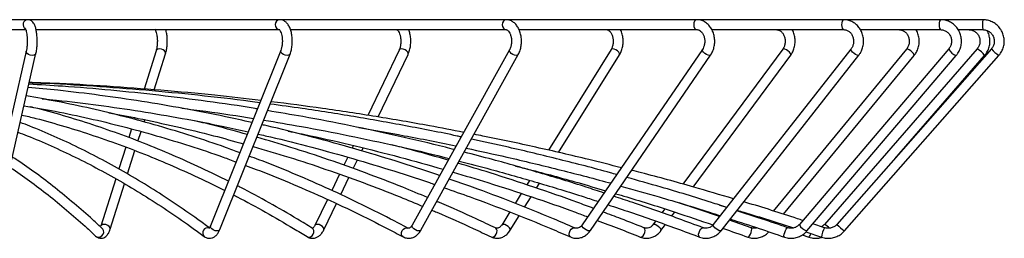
# Model space of a CAD drawing. Header units: millimetres. Extents: x -395 to 401, y -653 to 1239.
# Tile 4 of 6: x 104 to 401, y 320 to 386. Entities that reach past the tile are written whole.
import ezdxf

# ---------------------------------------------------------------- set-up
doc = ezdxf.new("R2010")
doc.units = ezdxf.units.MM

msp = doc.modelspace()

# ---------------------------------------------------------------- linework, layer by layer
at = {"color": 7, "linetype": 'Continuous', "lineweight": 25}
for p, q in [((394.15, 386.16), (8.45, 386.16)), ((27.8, 383.16), (105.78, 383.16)), ((108.88, 383.16), (182.33, 383.16)), ((185.56, 383.16), (250.52, 383.16)), ((254.46, 383.16), (308.01, 383.16)), ((307.99, 383.17), (308.01, 383.16)), ((312.55, 383.16), (352.3, 383.16)), ((357.29, 383.16), (381.44, 383.16)), ((386.74, 383.16), (394.15, 383.16)), ((182.64, 376.92), (161.48, 324.03)), ((218.28, 377.01), (208.83, 357.33)), ((251.57, 377.09), (222.24, 324.2)), ((282.15, 377.15), (263.26, 346.84)), ((309.69, 377.21), (273.47, 324.32)), ((333.88, 377.25), (303.82, 336.58)), ((354.46, 377.29), (312.93, 324.4)), ((371.2, 377.31), (331.02, 328.47)), ((383.92, 377.33), (338.9, 324.44)), ((392.47, 377.34), (346.44, 324.46)), ((396.77, 377.35), (350.23, 324.46)), ((105.93, 376.69), (93.87, 323.81)), ((96.79, 323.14), (108.85, 376.03)), ((145.05, 376.81), (141.41, 365.26)), ((144.48, 365.04), (147.91, 375.91)), ((164.26, 322.91), (185.42, 375.8)), ((211.93, 356.85), (220.98, 375.71)), ((224.86, 322.74), (254.19, 375.63)), ((266.35, 346.12), (284.7, 375.57)), ((275.94, 322.62), (312.17, 375.51)), ((306.93, 335.73), (336.29, 375.47)), ((315.29, 322.55), (356.82, 375.43)), ((334.1, 327.5), (373.52, 375.41)), ((341.18, 322.5), (386.2, 375.39)), ((352.48, 322.48), (399.03, 375.37)), ((367.65, 344.26), (394.74, 375.37)), ((138.67, 356.59), (138.51, 356.11)), ((137.61, 353.25), (136.79, 350.65)), ((141.41, 355.32), (141.62, 355.98)), ((139.59, 349.56), (140.51, 352.46)), ((135.89, 347.78), (133.79, 341.16)), ((204.47, 348.25), (204.1, 347.48)), ((207.01, 346.61), (207.45, 347.51)), ((136.47, 339.66), (138.69, 346.69)), ((202.79, 344.74), (201.62, 342.31)), ((204.46, 341.29), (205.7, 343.87)), ((200.31, 339.59), (197.97, 334.7)), ((200.69, 333.43), (203.16, 338.57)), ((259.33, 340.52), (259.24, 340.38)), ((262.22, 339.5), (262.35, 339.7)), ((132.87, 338.24), (128.35, 323.92)), ((131.21, 323.02), (135.54, 336.73)), ((257.59, 337.73), (256.75, 336.39)), ((259.68, 335.42), (260.58, 336.87)), ((255.11, 333.76), (253.26, 330.8)), ((256.09, 329.65), (258.05, 332.81)), ((196.67, 332), (192.89, 324.12)), ((195.6, 322.82), (199.39, 330.73)), ((314.82, 326.8), (302.64, 330.91)), ((314.82, 330.29), (317.04, 329.63)), ((251.65, 328.21), (249.2, 324.27)), ((251.74, 322.68), (254.48, 327.07)), ((298.32, 329.13), (297.45, 327.97)), ((300.41, 326.92), (301.34, 328.18)), ((271.13, 323.42), (271.15, 323.42)), ((295.59, 325.44), (294.79, 324.36)), ((297.2, 322.58), (298.55, 324.4)), ((324.36, 323.45), (317.82, 325.77)), ((346.5, 323.46), (342.99, 324.62)), ((339.76, 321.31), (341.8, 320.62)), ((340.85, 322.17), (345.54, 320.62))]:
    msp.add_line(p, q, dxfattribs=at)
at = {"color": 8, "linetype": 'Continuous', "lineweight": 25, "flags": 128}
for points in [[(250.52, 386.16), (250.07, 386.05), (249.7, 385.73), (249.44, 385.24), (249.35, 384.66), (249.44, 384.09), (249.7, 383.6), (250.07, 383.28), (250.52, 383.16), (250.54, 383.16)], [(308.01, 386.16), (307.65, 386.05), (307.35, 385.73), (307.14, 385.24), (307.07, 384.66), (307.14, 384.09), (307.35, 383.6), (307.65, 383.28), (307.99, 383.17)], [(352.3, 386.16), (352.04, 386.05), (351.82, 385.73), (351.67, 385.24), (351.62, 384.66), (351.67, 384.09), (351.82, 383.6), (352.04, 383.28), (352.3, 383.16)], [(381.44, 386.16), (381.29, 386.05), (381.16, 385.73), (381.08, 385.24), (381.05, 384.66), (381.08, 384.09), (381.16, 383.6), (381.29, 383.28), (381.44, 383.16), (381.44, 383.16)], [(147.91, 375.91), (147.93, 375.98), (147.88, 376.36), (147.62, 376.74), (147.19, 377.06), (146.65, 377.28), (146.08, 377.35), (145.57, 377.28), (145.21, 377.06), (145.05, 376.81)], [(185.42, 375.8), (185.34, 375.66), (185.02, 375.44), (184.54, 375.37), (183.99, 375.44), (183.45, 375.66), (182.99, 375.98), (182.7, 376.36), (182.6, 376.74), (182.64, 376.92)], [(220.98, 375.71), (221.02, 375.98), (220.89, 376.36), (220.56, 376.74), (220.08, 377.06), (219.54, 377.28), (219.01, 377.35), (218.58, 377.28), (218.3, 377.06), (218.28, 377.01)], [(254.19, 375.63), (253.98, 375.44), (253.59, 375.37), (253.09, 375.44), (252.56, 375.66), (252.07, 375.98), (251.71, 376.36), (251.53, 376.74), (251.56, 377.06), (251.57, 377.08)], [(284.7, 375.57), (284.74, 375.66), (284.71, 375.98), (284.49, 376.36), (284.1, 376.74), (283.61, 377.06), (283.1, 377.28), (282.63, 377.35), (282.28, 377.28), (282.15, 377.15)], [(312.17, 375.51), (312.1, 375.44), (311.8, 375.37), (311.38, 375.44), (310.88, 375.66), (310.39, 375.98), (309.98, 376.36), (309.72, 376.74), (309.64, 377.06), (309.69, 377.21)], [(336.29, 375.47), (336.33, 375.66), (336.2, 375.98), (335.91, 376.36), (335.48, 376.74), (335, 377.06), (334.53, 377.28), (334.14, 377.35), (333.9, 377.28), (333.88, 377.25)], [(356.82, 375.43), (356.64, 375.37), (356.31, 375.44), (355.87, 375.66), (355.39, 375.98), (354.96, 376.36), (354.63, 376.74), (354.45, 377.06), (354.45, 377.28), (354.46, 377.29)], [(373.52, 375.41), (373.53, 375.44), (373.48, 375.66), (373.26, 375.98), (372.89, 376.36), (372.45, 376.74), (371.99, 377.06), (371.59, 377.28), (371.31, 377.35), (371.2, 377.31)], [(108.85, 376.02), (108.84, 375.98), (108.62, 375.66), (108.22, 375.44), (107.68, 375.37), (107.11, 375.44), (106.57, 375.66), (106.16, 375.98), (105.94, 376.36), (105.93, 376.69)], [(131.21, 323.02), (131.23, 323.09), (131.18, 323.47), (130.92, 323.85), (130.48, 324.17), (129.94, 324.39), (129.38, 324.46), (128.87, 324.39), (128.5, 324.17), (128.35, 323.94)], [(164.26, 322.91), (164.18, 322.77), (163.86, 322.56), (163.38, 322.48), (162.83, 322.56), (162.29, 322.77), (161.83, 323.09), (161.54, 323.47), (161.44, 323.85), (161.48, 324.03)], [(195.59, 322.82), (195.64, 323.09), (195.5, 323.47), (195.17, 323.85), (194.7, 324.17), (194.16, 324.39), (193.63, 324.46), (193.2, 324.39), (192.92, 324.17), (192.89, 324.12)], [(219.48, 320.72), (219.46, 320.73), (219.15, 321.03), (218.99, 321.5), (219.02, 322.04), (219.22, 322.58), (219.57, 323.04), (220.02, 323.35), (220.48, 323.46), (220.89, 323.36)], [(224.86, 322.74), (224.65, 322.56), (224.26, 322.48), (223.76, 322.56), (223.23, 322.77), (222.74, 323.09), (222.38, 323.47), (222.2, 323.85), (222.22, 324.17), (222.24, 324.2)], [(251.74, 322.68), (251.78, 322.77), (251.75, 323.09), (251.53, 323.47), (251.14, 323.85), (250.66, 324.17), (250.14, 324.39), (249.67, 324.46), (249.33, 324.39), (249.2, 324.27)], [(269.95, 320.66), (269.85, 320.73), (269.62, 321.03), (269.54, 321.5), (269.61, 322.04), (269.82, 322.58), (270.15, 323.04), (270.53, 323.35), (270.92, 323.46), (271.13, 323.42)], [(275.94, 322.62), (275.88, 322.56), (275.58, 322.48), (275.15, 322.56), (274.66, 322.77), (274.17, 323.09), (273.76, 323.47), (273.5, 323.85), (273.42, 324.17), (273.47, 324.32)], [(290.96, 320.65), (291.11, 320.62), (291.46, 320.73), (291.81, 321.03), (292.12, 321.5), (292.33, 322.04), (292.42, 322.58), (292.38, 323.04), (292.2, 323.35), (292.07, 323.43)], [(297.2, 322.58), (297.24, 322.77), (297.11, 323.09), (296.82, 323.47), (296.39, 323.85), (295.91, 324.17), (295.44, 324.39), (295.05, 324.46), (294.81, 324.39), (294.79, 324.36)], [(308.82, 320.64), (308.69, 320.73), (308.56, 321.03), (308.55, 321.5), (308.67, 322.04), (308.88, 322.58), (309.17, 323.04), (309.48, 323.35), (309.77, 323.46), (309.88, 323.44)], [(315.29, 322.55), (315.11, 322.48), (314.78, 322.56), (314.34, 322.77), (313.87, 323.09), (313.43, 323.47), (313.1, 323.85), (312.92, 324.17), (312.92, 324.39), (312.93, 324.4)], [(323.34, 320.63), (323.41, 320.62), (323.65, 320.73), (323.92, 321.03), (324.18, 321.5), (324.39, 322.04), (324.52, 322.58), (324.55, 323.04), (324.47, 323.35), (324.36, 323.45)], [(334.38, 320.62), (334.3, 320.73), (334.27, 321.03), (334.34, 321.5), (334.48, 322.04), (334.69, 322.58), (334.93, 323.04), (335.15, 323.35), (335.34, 323.46), (335.37, 323.46)], [(126.84, 320.95), (127.17, 320.73), (127.69, 320.62), (128.24, 320.73), (128.73, 321.03), (129.09, 321.5), (129.26, 322.04), (129.22, 322.58), (128.98, 323.04), (128.89, 323.13)], [(190.54, 320.76), (190.61, 320.73), (191.07, 320.62), (191.57, 320.73), (192.04, 321.03), (192.39, 321.5), (192.59, 322.04), (192.59, 322.58), (192.4, 323.04), (192.12, 323.32)], [(246.04, 320.69), (246.35, 320.62), (246.78, 320.73), (247.2, 321.03), (247.54, 321.5), (247.75, 322.04), (247.8, 322.58), (247.68, 323.04), (247.41, 323.35), (247.33, 323.39)]]:
    msp.add_lwpolyline(points, dxfattribs=at)
at = {"color": 8, "linetype": 'Continuous', "lineweight": 25}
for centre, radius, start, end in [((106.47, 384.66), 1.51, 91.7244, 236.2398), ((182.47, 384.66), 1.51, 95.353, 264.3289), ((405.66, 384.66), 11.6, 172.569, 187.431), ((386.98, 378.62), 3.32, 202.7669, 256.42), ((390.35, 372.62), 5.17, 32.1059, 65.8186), ((407.9, 387.72), 15.2, 222.9876, 234.3113), ((160.63, 321.92), 1.53, 72.6333, 225.0709), ((341.96, 325.73), 3.32, 202.7669, 256.42), ((355.74, 318.76), 10.37, 153.0241, 169.6553), ((344.39, 320.08), 4.83, 41.7794, 64.9271), ((361.35, 334.83), 15.2, 222.9876, 234.3113), ((340.3, 322.15), 2.15, 314.5812, 346.8166)]:
    msp.add_arc(centre, radius, start, end, dxfattribs=at)
at = {"color": 7, "linetype": 'Continuous', "lineweight": 25}
for points, knots in [([(108.85, 376.03), (108.9, 376.22), (109.02, 376.8), (109.15, 377.87), (109.23, 379.23), (109.21, 380.6), (109.1, 381.92), (108.91, 383.14), (108.62, 384.24), (108.25, 385.05), (107.76, 385.65), (107.17, 386.07), (106.67, 386.13), (106.42, 386.16)], [0, 0, 0, 0, 0.054207, 0.160063, 0.263026, 0.364878, 0.466963, 0.570359, 0.677405, 0.794433, 0.864489, 0.931138, 1, 1, 1, 1]), ([(185.42, 375.8), (185.5, 376.01), (185.73, 376.62), (185.97, 377.74), (186.12, 379.14), (186.09, 380.57), (185.91, 381.95), (185.57, 383.25), (185.07, 384.35), (184.45, 385.22), (183.72, 385.81), (182.99, 386.12), (182.51, 386.15), (182.33, 386.16)], [0, 0, 0, 0, 0.055672, 0.160765, 0.264064, 0.366576, 0.469488, 0.573836, 0.681441, 0.780473, 0.867752, 0.948546, 1, 1, 1, 1]), ([(254.19, 375.63), (254.3, 375.85), (254.61, 376.46), (254.97, 377.59), (255.18, 379), (255.17, 380.45), (254.94, 381.87), (254.49, 383.2), (253.85, 384.33), (253.05, 385.21), (252.16, 385.81), (251.29, 386.12), (250.74, 386.15), (250.52, 386.16)], [0, 0, 0, 0, 0.056533, 0.158147, 0.259693, 0.361302, 0.463408, 0.566468, 0.67106, 0.765901, 0.856468, 0.943574, 1, 1, 1, 1]), ([(312.17, 375.51), (312.31, 375.73), (312.69, 376.33), (313.13, 377.46), (313.4, 378.86), (313.42, 380.32), (313.16, 381.75), (312.65, 383.09), (311.9, 384.26), (310.93, 385.21), (309.81, 385.85), (308.81, 386.13), (308.2, 386.16), (308.01, 386.16)], [0, 0, 0, 0, 0.056983, 0.155654, 0.254946, 0.354831, 0.455192, 0.556058, 0.657292, 0.758288, 0.857947, 0.955258, 1, 1, 1, 1]), ([(356.82, 375.43), (356.98, 375.65), (357.41, 376.25), (357.92, 377.37), (358.24, 378.77), (358.28, 380.22), (358.02, 381.65), (357.48, 382.98), (356.67, 384.16), (355.65, 385.11), (354.45, 385.78), (353.31, 386.12), (352.58, 386.15), (352.3, 386.16)], [0, 0, 0, 0, 0.057171, 0.154261, 0.251843, 0.34993, 0.448383, 0.547026, 0.645651, 0.743965, 0.841633, 0.938421, 1, 1, 1, 1]), ([(386.2, 375.39), (386.37, 375.61), (386.84, 376.2), (387.39, 377.32), (387.75, 378.71), (387.8, 380.16), (387.54, 381.58), (386.98, 382.91), (386.15, 384.09), (385.08, 385.04), (383.84, 385.73), (382.6, 386.11), (381.78, 386.15), (381.44, 386.16)], [0, 0, 0, 0, 0.057234, 0.153642, 0.250307, 0.347171, 0.444179, 0.541237, 0.638254, 0.735143, 0.831831, 0.928283, 1, 1, 1, 1]), ([(399.03, 375.37), (399.21, 375.59), (399.69, 376.18), (400.25, 377.29), (400.63, 378.69), (400.68, 380.13), (400.42, 381.55), (399.86, 382.88), (399.01, 384.05), (397.94, 385.02), (396.67, 385.71), (395.39, 386.1), (394.53, 386.15), (394.15, 386.16)], [0, 0, 0, 0, 0.0572477, 0.1534428, 0.2497693, 0.3461049, 0.4424469, 0.5387907, 0.6351323, 0.7314683, 0.8277962, 0.9241152, 1, 1, 1, 1]), ([(105.65, 383.48), (105.65, 383.48), (105.63, 383.5), (105.73, 383.34), (105.86, 382.94), (106.02, 382.25), (106.15, 381.33), (106.22, 380.24), (106.22, 379.07), (106.14, 377.95), (106.03, 377.16), (105.95, 376.79), (105.93, 376.69)], [0, 0, 0, 0, 0.022976, 0.099677, 0.196378, 0.307725, 0.430121, 0.558753, 0.69021, 0.822238, 0.952339, 1, 1, 1, 1]), ([(144.7, 383.29), (144.7, 383.29), (144.72, 383.27), (144.92, 382.93), (145.12, 382.35), (145.3, 381.51), (145.42, 380.49), (145.44, 379.36), (145.37, 378.26), (145.22, 377.39), (145.1, 376.97), (145.05, 376.81)], [0, 0, 0, 0, 0.077904, 0.176087, 0.284825, 0.404223, 0.530847, 0.661288, 0.7929, 0.922929, 1, 1, 1, 1]), ([(147.91, 375.91), (147.97, 376.11), (148.15, 376.71), (148.34, 377.81), (148.45, 379.2), (148.42, 380.6), (148.28, 381.96), (148.09, 382.76), (147.99, 383.16)], [0, 0, 0, 0, 0.09601, 0.281205, 0.461766, 0.64044, 0.819684, 1, 1, 1, 1]), ([(182.18, 383.19), (182.17, 383.19), (182.14, 383.21), (182.33, 383.04), (182.59, 382.57), (182.85, 381.84), (183.04, 380.91), (183.12, 379.84), (183.07, 378.75), (182.91, 377.71), (182.73, 377.18), (182.64, 376.92)], [0, 0, 0, 0, 0.035284, 0.146967, 0.256136, 0.370818, 0.492346, 0.618441, 0.74659, 0.8743, 1, 1, 1, 1]), ([(217.59, 383.16), (217.59, 383.16), (217.58, 383.16), (217.67, 383.14), (217.96, 382.88), (218.29, 382.34), (218.59, 381.55), (218.78, 380.58), (218.83, 379.51), (218.74, 378.46), (218.53, 377.59), (218.35, 377.17), (218.28, 377.01)], [0, 0, 0, 0, 0.03396, 0.142007, 0.243834, 0.351763, 0.461349, 0.574541, 0.690435, 0.807303, 0.922992, 1, 1, 1, 1]), ([(220.98, 375.71), (221.08, 375.92), (221.34, 376.53), (221.65, 377.66), (221.82, 379.07), (221.8, 380.51), (221.61, 381.92), (221.32, 382.75), (221.18, 383.16)], [0, 0, 0, 0, 0.098816, 0.280728, 0.461197, 0.641037, 0.821683, 1, 1, 1, 1]), ([(250.52, 383.16), (250.55, 383.16), (250.65, 383.16), (250.88, 383.07), (251.27, 382.73), (251.67, 382.12), (251.99, 381.26), (252.17, 380.26), (252.18, 379.19), (252.02, 378.17), (251.78, 377.48), (251.61, 377.16), (251.57, 377.09)], [0, 0, 0, 0, 0.056944, 0.17097, 0.277333, 0.390853, 0.503698, 0.617844, 0.733309, 0.848926, 0.962937, 1, 1, 1, 1]), ([(280.77, 383.16), (280.83, 383.16), (281.03, 383.15), (281.38, 383.01), (281.88, 382.6), (282.34, 381.92), (282.67, 381.02), (282.83, 379.99), (282.79, 378.94), (282.57, 377.93), (282.29, 377.41), (282.15, 377.15)], [0, 0, 0, 0, 0.0564, 0.178615, 0.290753, 0.410807, 0.528441, 0.645906, 0.763633, 0.880928, 1, 1, 1, 1]), ([(284.7, 375.57), (284.82, 375.78), (285.17, 376.39), (285.57, 377.52), (285.82, 378.93), (285.82, 380.39), (285.56, 381.8), (285.28, 382.75), (285.03, 383.15), (285.02, 383.16)], [0, 0, 0, 0, 0.100393, 0.27707, 0.454577, 0.632735, 0.811786, 0.992086, 1, 1, 1, 1]), ([(308.01, 383.16), (308.1, 383.16), (308.38, 383.15), (308.85, 382.97), (309.43, 382.51), (309.94, 381.78), (310.29, 380.85), (310.43, 379.81), (310.35, 378.77), (310.09, 377.86), (309.81, 377.41), (309.69, 377.21)], [0, 0, 0, 0, 0.056266, 0.182709, 0.29948, 0.424397, 0.545759, 0.666163, 0.786069, 0.905333, 1, 1, 1, 1]), ([(331.94, 383.16), (332.05, 383.16), (332.39, 383.14), (332.96, 382.95), (333.62, 382.45), (334.18, 381.69), (334.55, 380.74), (334.68, 379.69), (334.56, 378.66), (334.26, 377.82), (333.99, 377.41), (333.88, 377.25)], [0, 0, 0, 0, 0.05637, 0.183765, 0.304009, 0.432267, 0.556801, 0.679745, 0.801905, 0.923486, 1, 1, 1, 1]), ([(336.29, 375.47), (336.45, 375.69), (336.85, 376.29), (337.33, 377.41), (337.63, 378.81), (337.66, 380.27), (337.39, 381.68), (337.06, 382.67), (336.76, 383.11), (336.72, 383.16)], [0, 0, 0, 0, 0.101078, 0.274089, 0.448147, 0.623278, 0.799203, 0.97569, 1, 1, 1, 1]), ([(352.3, 383.16), (352.42, 383.16), (352.83, 383.14), (353.53, 382.9), (354.29, 382.32), (354.87, 381.48), (355.21, 380.49), (355.29, 379.44), (355.1, 378.42), (354.77, 377.71), (354.52, 377.37), (354.46, 377.29)], [0, 0, 0, 0, 0.056598, 0.193708, 0.328245, 0.45805, 0.58479, 0.709966, 0.834358, 0.958404, 1, 1, 1, 1]), ([(368.86, 383.16), (368.99, 383.16), (369.44, 383.14), (370.19, 382.9), (371, 382.31), (371.62, 381.48), (371.98, 380.49), (372.06, 379.43), (371.86, 378.41), (371.51, 377.71), (371.25, 377.38), (371.2, 377.31)], [0, 0, 0, 0, 0.056845, 0.191096, 0.324555, 0.455524, 0.584322, 0.71174, 0.838469, 0.965008, 1, 1, 1, 1]), ([(373.52, 375.41), (373.68, 375.63), (374.13, 376.22), (374.67, 377.34), (375.01, 378.73), (375.06, 380.19), (374.78, 381.6), (374.42, 382.62), (374.08, 383.08), (374.02, 383.16)], [0, 0, 0, 0, 0.101343, 0.272577, 0.444465, 0.616979, 0.789946, 0.963099, 1, 1, 1, 1]), ([(381.44, 383.16), (381.58, 383.16), (382.05, 383.14), (382.84, 382.89), (383.7, 382.31), (384.34, 381.48), (384.72, 380.49), (384.81, 379.43), (384.59, 378.41), (384.24, 377.73), (383.97, 377.4), (383.92, 377.33)], [0, 0, 0, 0, 0.057068, 0.189592, 0.322086, 0.453479, 0.583677, 0.712973, 0.841805, 0.9648, 1, 1, 1, 1]), ([(389.9, 383.16), (390.05, 383.16), (390.54, 383.14), (391.36, 382.89), (392.24, 382.31), (392.9, 381.48), (393.29, 380.49), (393.38, 379.43), (393.16, 378.41), (392.79, 377.73), (392.53, 377.41), (392.47, 377.34)], [0, 0, 0, 0, 0.057236, 0.188787, 0.320617, 0.452094, 0.583127, 0.713783, 0.844238, 0.968364, 1, 1, 1, 1]), ([(394.15, 383.16), (394.31, 383.16), (394.81, 383.14), (395.64, 382.89), (396.53, 382.31), (397.2, 381.48), (397.6, 380.49), (397.69, 379.43), (397.47, 378.4), (397.09, 377.73), (396.83, 377.41), (396.77, 377.35)], [0, 0, 0, 0, 0.057326, 0.188436, 0.319933, 0.451396, 0.582809, 0.714176, 0.845519, 0.970213, 1, 1, 1, 1]), ([(394.74, 375.37), (394.91, 375.59), (395.39, 376.19), (395.95, 377.3), (396.32, 378.69), (396.38, 380.14), (396.09, 381.55), (395.78, 382.48), (395.5, 382.87), (395.49, 382.88)], [0, 0, 0, 0, 0.105867, 0.283893, 0.462242, 0.640732, 0.819323, 0.997947, 1, 1, 1, 1]), ([(173.93, 355.16), (171.27, 355.76), (164.42, 357.3), (153.36, 359.42), (140.74, 361.58), (128.1, 363.4), (116.68, 364.8), (109.48, 365.45), (106.5, 365.72)], [0, 0, 0, 0, 0.119425, 0.30668, 0.493933, 0.681183, 0.868431, 1, 1, 1, 1]), ([(175.58, 359.27), (175.34, 359.31), (170.3, 360.17), (160.42, 361.56), (145.93, 363.43), (131.4, 364.93), (118.34, 366.04), (110.1, 366.51), (106.73, 366.7)], [0, 0, 0, 0, 0.010302, 0.221078, 0.431854, 0.642629, 0.853403, 1, 1, 1, 1]), ([(176.33, 361.14), (175.34, 361.27), (169.13, 362.13), (157.66, 363.4), (141.92, 364.95), (126.15, 366.12), (114.45, 366.84), (108, 367.06), (106.82, 367.1)], [0, 0, 0, 0, 0.042772, 0.269355, 0.495937, 0.72252, 0.949102, 1, 1, 1, 1]), ([(176.6, 361.81), (171.99, 362.35), (161.98, 363.52), (146.51, 364.94), (130.21, 366.13), (116.99, 366.89), (109.19, 367.14), (106.85, 367.22)], [0, 0, 0, 0, 0.198671, 0.432195, 0.665719, 0.899243, 1, 1, 1, 1]), ([(170.3, 346.07), (168.87, 346.6), (164.09, 348.38), (155.92, 351.08), (145.79, 354.18), (135.62, 356.95), (125.42, 359.41), (115.53, 361.51), (109.01, 362.64), (105.92, 363.17)], [0, 0, 0, 0, 0.067517, 0.225459, 0.38339, 0.541311, 0.699222, 0.857125, 1, 1, 1, 1]), ([(110.75, 362.31), (112.19, 362.17), (117.84, 361.65), (127.7, 360.42), (140.31, 358.62), (152.88, 356.46), (163.72, 354.38), (170.34, 352.89), (172.8, 352.33)], [0, 0, 0, 0, 0.069082, 0.271896, 0.474707, 0.677517, 0.880325, 1, 1, 1, 1]), ([(105.25, 360.24), (108.39, 359.7), (114.93, 358.57), (124.85, 356.46), (135, 354.02), (145.12, 351.25), (155.2, 348.16), (163.22, 345.51), (167.87, 343.77), (169.18, 343.28)], [0, 0, 0, 0, 0.146052, 0.30437, 0.462681, 0.620983, 0.779276, 0.937559, 1, 1, 1, 1]), ([(166.85, 337.44), (165.21, 338.27), (160.71, 340.56), (153.28, 343.96), (144.58, 347.68), (135.84, 351.07), (127.07, 354.16), (118.26, 356.92), (111.6, 358.83), (107.86, 359.73), (107.08, 359.91)], [0, 0, 0, 0, 0.083341, 0.229725, 0.37609, 0.522438, 0.668766, 0.815077, 0.961369, 1, 1, 1, 1]), ([(152.83, 359.47), (155.23, 359.17), (162.45, 358.29), (169.64, 357.17), (174.44, 356.42)], [0, 0, 0, 0, 0.333262, 1, 1, 1, 1]), ([(237, 350.82), (236.59, 350.91), (231.03, 352.14), (220.25, 354.21), (204.68, 356.99), (191.05, 359.16), (182.61, 360.29), (179.39, 360.72)], [0, 0, 0, 0, 0.021508, 0.292128, 0.562748, 0.833367, 1, 1, 1, 1]), ([(237.77, 352.2), (234.34, 352.87), (225.57, 354.58), (211.39, 356.98), (195.45, 359.43), (184.87, 360.79), (179.68, 361.45)], [0, 0, 0, 0, 0.177952, 0.455758, 0.733564, 1, 1, 1, 1]), ([(104.61, 357.43), (106, 357.1), (110.32, 356.07), (117.56, 354), (126.31, 351.25), (135.03, 348.17), (143.71, 344.79), (152.36, 341.09), (159.7, 337.71), (164.14, 335.46), (165.73, 334.65)], [0, 0, 0, 0, 0.067307, 0.2096, 0.351877, 0.494136, 0.636378, 0.778601, 0.920807, 1, 1, 1, 1]), ([(130.8, 358.06), (133.73, 357.53), (140.48, 356.3), (151.01, 354), (161.61, 351.46), (168.38, 349.59), (171.37, 348.76)], [0, 0, 0, 0, 0.215908, 0.49662, 0.777324, 1, 1, 1, 1]), ([(234.89, 347.01), (234.01, 347.24), (228.4, 348.71), (218, 351.12), (203.68, 354.22), (190.54, 356.77), (182.17, 358.16), (178.6, 358.76)], [0, 0, 0, 0, 0.047122, 0.301813, 0.556502, 0.811191, 1, 1, 1, 1]), ([(161.13, 323.4), (159.96, 324.26), (156.43, 326.85), (150.5, 330.94), (143.35, 335.58), (136.15, 339.9), (128.92, 343.92), (121.66, 347.64), (114.36, 351.03), (108.5, 353.54), (105.08, 354.82), (104.1, 355.19)], [0, 0, 0, 0, 0.063031, 0.189758, 0.316468, 0.443156, 0.569819, 0.696453, 0.823059, 0.949633, 1, 1, 1, 1]), ([(172.5, 351.56), (169.33, 352.45), (164.05, 353.92), (158.75, 355.18), (156.63, 355.68)], [0, 0, 0, 0, 0.6003433, 1, 1, 1, 1]), ([(230.52, 339.14), (229.74, 339.42), (224.86, 341.14), (215.83, 344.01), (203.43, 347.74), (190.98, 351.1), (182.13, 353.35), (177.43, 354.38), (176.9, 354.5)], [0, 0, 0, 0, 0.044629, 0.276211, 0.507789, 0.739362, 0.970931, 1, 1, 1, 1]), ([(177.46, 355.91), (181.26, 355.27), (189.86, 353.84), (203.21, 351.25), (217.49, 348.16), (227.56, 345.83), (232.83, 344.45), (233.39, 344.3)], [0, 0, 0, 0, 0.20255, 0.458367, 0.714183, 0.969998, 1, 1, 1, 1]), ([(206.17, 353.63), (210.73, 352.83), (220.46, 351.13), (230.23, 349.24), (235.43, 348.1), (235.49, 348.09)], [0, 0, 0, 0, 0.464708, 0.994243, 1, 1, 1, 1]), ([(103.43, 352.23), (104.34, 351.89), (107.67, 350.64), (113.41, 348.16), (120.64, 344.79), (127.84, 341.1), (135.01, 337.1), (142.13, 332.8), (149.22, 328.19), (155.02, 324.16), (158.46, 321.64), (159.55, 320.83)], [0, 0, 0, 0, 0.047785, 0.175381, 0.302944, 0.430474, 0.557974, 0.685445, 0.812888, 0.940307, 1, 1, 1, 1]), ([(226.86, 332.54), (224.37, 333.58), (218.18, 336.19), (208.21, 340), (196.98, 344.01), (186.05, 347.62), (178.83, 349.74), (175.4, 350.75)], [0, 0, 0, 0, 0.146973, 0.365255, 0.583529, 0.801796, 1, 1, 1, 1]), ([(175.77, 351.68), (176.49, 351.52), (181.38, 350.45), (190.39, 348.16), (202.81, 344.8), (215.17, 341.07), (223.91, 338.3), (228.52, 336.67), (229.05, 336.48)], [0, 0, 0, 0, 0.040098, 0.272539, 0.504977, 0.737411, 0.96984, 1, 1, 1, 1]), ([(184.89, 352.57), (187.13, 352.12), (193.86, 350.76), (205.04, 348.16), (218.39, 344.82), (227.22, 342.33), (231.6, 341.09)], [0, 0, 0, 0, 0.142294, 0.429397, 0.716497, 1, 1, 1, 1]), ([(283.85, 339.47), (283.22, 339.65), (277.51, 341.27), (266.64, 344.03), (252.68, 347.44), (243.79, 349.35), (240.06, 350.15)], [0, 0, 0, 0, 0.043332, 0.394695, 0.746057, 1, 1, 1, 1]), ([(285.26, 341.53), (281.99, 342.37), (273.44, 344.56), (259.53, 347.73), (248, 350.25), (241.76, 351.44), (240.87, 351.61)], [0, 0, 0, 0, 0.222319, 0.581316, 0.940314, 1, 1, 1, 1]), ([(174.28, 347.95), (177.86, 346.9), (185.2, 344.74), (196.26, 341.09), (207.44, 337.09), (217.16, 333.36), (223.12, 330.85), (225.4, 329.89)], [0, 0, 0, 0, 0.208018, 0.427011, 0.645996, 0.864974, 1, 1, 1, 1]), ([(233.09, 343.78), (232.86, 343.85), (228.18, 345.26), (222.51, 346.81), (217.07, 348.18), (216.1, 348.42)], [0, 0, 0, 0, 0.042271, 0.829568, 1, 1, 1, 1]), ([(238.54, 347.42), (242.62, 346.54), (251.84, 344.56), (266.13, 341.07), (276.56, 338.42), (281.85, 336.92), (282.06, 336.86)], [0, 0, 0, 0, 0.279201, 0.632179, 0.985157, 1, 1, 1, 1]), ([(128.89, 323.13), (127.91, 324.05), (125.06, 326.69), (120.32, 330.85), (114.66, 335.5), (108.97, 339.81), (104.65, 342.91), (102.23, 344.46), (101.73, 344.78)], [0, 0, 0, 0, 0.109927, 0.318818, 0.527679, 0.736492, 0.945246, 1, 1, 1, 1]), ([(220.89, 323.36), (219.17, 324.27), (214.19, 326.91), (205.9, 331.05), (196.01, 335.67), (186.06, 339.97), (178.42, 343.09), (174.09, 344.67), (173.11, 345.03)], [0, 0, 0, 0, 0.109359, 0.316876, 0.524386, 0.731881, 0.939363, 1, 1, 1, 1]), ([(280.04, 333.92), (278.26, 334.51), (271.81, 336.65), (260.62, 340.02), (248.35, 343.55), (240.75, 345.5), (237.89, 346.23)], [0, 0, 0, 0, 0.128291, 0.463053, 0.797812, 1, 1, 1, 1]), ([(101.02, 341.66), (101.33, 341.46), (103.52, 340.04), (107.58, 337.1), (113.2, 332.83), (118.78, 328.22), (123.32, 324.22), (126, 321.73), (126.84, 320.95)], [0, 0, 0, 0, 0.03544, 0.252117, 0.468713, 0.685241, 0.901713, 1, 1, 1, 1]), ([(172, 342.24), (173.08, 341.84), (177.49, 340.23), (185.2, 337.08), (195.1, 332.79), (204.95, 328.18), (213.07, 324.11), (217.89, 321.56), (219.48, 320.72)], [0, 0, 0, 0, 0.067349, 0.275228, 0.483092, 0.690942, 0.898779, 1, 1, 1, 1]), ([(276.86, 329.28), (275.28, 329.87), (269.33, 332.12), (258.94, 335.71), (246.92, 339.67), (239.26, 341.94), (236.03, 342.89)], [0, 0, 0, 0, 0.117517, 0.441311, 0.765102, 1, 1, 1, 1]), ([(236.38, 343.52), (239.56, 342.71), (247.46, 340.68), (260.02, 337.07), (270.81, 333.83), (276.87, 331.81), (278.28, 331.34)], [0, 0, 0, 0, 0.225684, 0.561888, 0.898092, 1, 1, 1, 1]), ([(253.36, 342.05), (254.7, 341.72), (261, 340.16), (270.06, 337.69), (277.74, 335.42), (280.51, 334.6)], [0, 0, 0, 0, 0.147813, 0.691742, 1, 1, 1, 1]), ([(234.55, 340.21), (238.05, 339.17), (245.99, 336.82), (258.27, 332.77), (268.29, 329.31), (273.88, 327.2), (275.12, 326.73)], [0, 0, 0, 0, 0.257186, 0.582296, 0.907403, 1, 1, 1, 1]), ([(317, 329.58), (315.46, 330.08), (308.9, 332.23), (298.87, 335.26), (290.34, 337.65), (286.89, 338.61)], [0, 0, 0, 0, 0.1543141, 0.6586285, 1, 1, 1, 1]), ([(319.04, 332.17), (315.05, 333.36), (305.83, 336.1), (295.6, 338.93), (289.34, 340.5), (288.36, 340.75)], [0, 0, 0, 0, 0.391998, 0.905036, 1, 1, 1, 1]), ([(192.12, 323.32), (190.63, 324.23), (186.32, 326.87), (179.14, 330.99), (173.09, 334.32), (169.88, 335.92), (169.54, 336.09)], [0, 0, 0, 0, 0.199201, 0.57723, 0.955231, 1, 1, 1, 1]), ([(231.92, 335.47), (234.52, 334.57), (241.2, 332.25), (251.88, 328.17), (261.96, 324.1), (267.96, 321.52), (269.95, 320.66)], [0, 0, 0, 0, 0.202949, 0.522194, 0.841432, 1, 1, 1, 1]), ([(271.15, 323.42), (269.03, 324.33), (262.88, 326.96), (252.65, 331.09), (242.19, 335.08), (235.74, 337.32), (233.4, 338.13)], [0, 0, 0, 0, 0.169957, 0.492506, 0.815052, 1, 1, 1, 1]), ([(285.11, 336), (288.95, 334.92), (297.88, 332.43), (307.85, 329.42), (313.94, 327.42), (315.03, 327.07)], [0, 0, 0, 0, 0.383947, 0.890593, 1, 1, 1, 1]), ([(168.42, 333.3), (168.79, 333.11), (172.01, 331.5), (178.04, 328.16), (185.04, 324.13), (189.2, 321.59), (190.54, 320.76)], [0, 0, 0, 0, 0.04942, 0.432863, 0.816261, 1, 1, 1, 1]), ([(309.88, 323.44), (307.45, 324.35), (300.4, 326.98), (291.45, 330.18), (284.9, 332.32), (283.01, 332.94)], [0, 0, 0, 0, 0.272743, 0.790441, 1, 1, 1, 1]), ([(283.54, 333.72), (284.66, 333.39), (290.68, 331.64), (300.45, 328.53), (309.07, 325.59), (312.84, 324.3)], [0, 0, 0, 0, 0.113319, 0.611734, 1, 1, 1, 1]), ([(247.33, 323.39), (245.4, 324.3), (239.81, 326.93), (233.92, 329.61), (229.93, 331.26), (229.65, 331.38)], [0, 0, 0, 0, 0.328778, 0.95269, 1, 1, 1, 1]), ([(281.24, 330.36), (283.5, 329.62), (290.41, 327.36), (299.59, 324.08), (306.51, 321.5), (308.82, 320.64)], [0, 0, 0, 0, 0.243904, 0.747356, 1, 1, 1, 1]), ([(339.92, 325.64), (339.39, 325.82), (333.68, 327.71), (327.76, 329.61), (322.34, 331.2), (322.14, 331.26)], [0, 0, 0, 0, 0.089966, 0.966422, 1, 1, 1, 1]), ([(228.18, 328.73), (228.67, 328.53), (232.85, 326.8), (238.8, 324.1), (244.24, 321.53), (246.04, 320.69)], [0, 0, 0, 0, 0.081039, 0.696701, 1, 1, 1, 1]), ([(292.07, 323.43), (289.79, 324.35), (285.7, 325.98), (281.57, 327.51), (279.76, 328.19)], [0, 0, 0, 0, 0.55868, 1, 1, 1, 1]), ([(335.37, 323.46), (332.74, 324.37), (327.64, 326.14), (322.51, 327.79), (320.03, 328.59)], [0, 0, 0, 0, 0.51677, 1, 1, 1, 1]), ([(320.14, 328.72), (320.81, 328.52), (326.51, 326.85), (332.15, 325.02), (337.13, 323.4)], [0, 0, 0, 0, 0.117821, 1, 1, 1, 1]), ([(161.48, 324.03), (161.43, 323.92), (161.29, 323.6), (161.06, 323.28), (161.02, 323.26), (161, 323.25)], [0, 0, 0, 0, 0.229742, 0.641346, 1, 1, 1, 1]), ([(192.89, 324.12), (192.83, 324.01), (192.67, 323.7), (192.39, 323.37), (192.18, 323.27), (192.22, 323.27), (192.16, 323.3), (192.12, 323.32)], [0, 0, 0, 0, 0.110904, 0.317073, 0.524287, 0.744856, 1, 1, 1, 1]), ([(222.24, 324.2), (222.17, 324.09), (221.98, 323.77), (221.64, 323.43), (221.32, 323.28), (221.15, 323.26), (220.97, 323.33), (220.89, 323.36)], [0, 0, 0, 0, 0.112175, 0.329783, 0.55123, 0.794671, 1, 1, 1, 1]), ([(249.2, 324.27), (249.12, 324.16), (248.9, 323.83), (248.49, 323.47), (248.04, 323.28), (247.69, 323.26), (247.43, 323.36), (247.33, 323.39)], [0, 0, 0, 0, 0.11281, 0.340801, 0.574656, 0.834306, 1, 1, 1, 1]), ([(273.47, 324.32), (273.39, 324.21), (273.14, 323.88), (272.66, 323.49), (272.07, 323.27), (271.58, 323.26), (271.26, 323.38), (271.15, 323.42)], [0, 0, 0, 0, 0.113022, 0.349814, 0.593508, 0.859973, 1, 1, 1, 1]), ([(278.01, 325.64), (280.16, 324.84), (284.49, 323.23), (288.79, 321.51), (290.96, 320.65)], [0, 0, 0, 0, 0.497046, 1, 1, 1, 1]), ([(294.79, 324.36), (294.71, 324.26), (294.43, 323.91), (293.88, 323.5), (293.17, 323.26), (292.56, 323.27), (292.19, 323.39), (292.07, 323.43)], [0, 0, 0, 0, 0.112971, 0.356872, 0.607277, 0.874021, 1, 1, 1, 1]), ([(312.93, 324.4), (312.84, 324.29), (312.54, 323.94), (311.93, 323.51), (311.11, 323.25), (310.41, 323.27), (310, 323.4), (309.88, 323.44)], [0, 0, 0, 0, 0.112779, 0.361878, 0.616153, 0.880518, 1, 1, 1, 1]), ([(318.06, 326.08), (320.99, 325.13), (326.44, 323.38), (331.86, 321.5), (334.38, 320.62)], [0, 0, 0, 0, 0.535824, 1, 1, 1, 1]), ([(326.15, 323.43), (326.01, 323.38), (325.56, 323.23), (324.94, 323.28), (324.5, 323.41), (324.36, 323.45)], [0, 0, 0, 0, 0.251722, 0.768398, 1, 1, 1, 1]), ([(338.9, 324.44), (338.79, 324.33), (338.46, 323.98), (337.76, 323.52), (336.8, 323.25), (335.98, 323.27), (335.51, 323.41), (335.37, 323.46)], [0, 0, 0, 0, 0.112305, 0.366839, 0.623602, 0.882878, 1, 1, 1, 1]), ([(346.44, 324.46), (346.34, 324.34), (346.08, 324.06), (345.75, 323.88), (345.56, 323.77)], [0, 0, 0, 0, 0.403692, 1, 1, 1, 1]), ([(350.23, 324.46), (350.12, 324.35), (349.78, 323.99), (349.04, 323.53), (348.02, 323.25), (347.14, 323.27), (346.65, 323.42), (346.5, 323.46)], [0, 0, 0, 0, 0.112035, 0.368041, 0.624881, 0.881816, 1, 1, 1, 1]), ([(126.84, 320.95), (127.01, 320.81), (127.37, 320.51), (128.09, 320.26), (128.9, 320.28), (129.63, 320.58), (130.22, 321.09), (130.71, 321.78), (131.02, 322.46), (131.18, 322.92), (131.21, 323.02)], [0, 0, 0, 0, 0.11424, 0.243453, 0.37176, 0.501093, 0.629653, 0.774904, 0.950122, 1, 1, 1, 1]), ([(159.55, 320.83), (159.74, 320.71), (160.17, 320.43), (160.98, 320.23), (161.87, 320.32), (162.68, 320.71), (163.35, 321.31), (163.88, 322.05), (164.14, 322.64), (164.26, 322.91)], [0, 0, 0, 0, 0.114455, 0.256629, 0.408901, 0.55279, 0.700362, 0.864175, 1, 1, 1, 1]), ([(190.54, 320.76), (190.75, 320.65), (191.22, 320.39), (192.09, 320.23), (193.05, 320.35), (193.94, 320.76), (194.7, 321.42), (195.24, 322.14), (195.51, 322.65), (195.6, 322.82)], [0, 0, 0, 0, 0.114035, 0.2659346, 0.4270381, 0.5829432, 0.7426145, 0.9140136, 1, 1, 1, 1]), ([(219.48, 320.72), (219.69, 320.62), (220.24, 320.36), (221.2, 320.22), (222.26, 320.39), (223.23, 320.86), (224.07, 321.58), (224.58, 322.26), (224.82, 322.68), (224.86, 322.74)], [0, 0, 0, 0, 0.113544, 0.288254, 0.456303, 0.621257, 0.789691, 0.968746, 1, 1, 1, 1]), ([(246.04, 320.69), (246.27, 320.59), (246.86, 320.35), (247.87, 320.23), (249, 320.4), (250.04, 320.88), (250.99, 321.62), (251.48, 322.32), (251.74, 322.68)], [0, 0, 0, 0, 0.1131042, 0.2909956, 0.4647819, 0.636532, 0.8104675, 1, 1, 1, 1]), ([(269.95, 320.66), (270.19, 320.57), (270.81, 320.34), (271.88, 320.23), (273.07, 320.41), (274.19, 320.9), (275.18, 321.63), (275.69, 322.3), (275.94, 322.62)], [0, 0, 0, 0, 0.112736, 0.293319, 0.471455, 0.648244, 0.826291, 1, 1, 1, 1]), ([(290.96, 320.65), (291.2, 320.56), (291.85, 320.33), (292.96, 320.23), (294.22, 320.41), (295.4, 320.91), (296.42, 321.64), (296.95, 322.28), (297.2, 322.58)], [0, 0, 0, 0, 0.112453, 0.29526, 0.476692, 0.657243, 0.838457, 1, 1, 1, 1]), ([(308.82, 320.64), (309.07, 320.55), (309.75, 320.33), (310.9, 320.23), (312.22, 320.42), (313.45, 320.92), (314.5, 321.64), (315.04, 322.26), (315.29, 322.55)], [0, 0, 0, 0, 0.112241, 0.29683, 0.480729, 0.664076, 0.847739, 1, 1, 1, 1]), ([(315.87, 323.28), (315.93, 323.26), (318.43, 322.41), (320.92, 321.51), (323.34, 320.63)], [0, 0, 0, 0, 0.025383, 1, 1, 1, 1]), ([(323.34, 320.63), (323.61, 320.55), (324.3, 320.33), (325.49, 320.23), (326.85, 320.42), (328.13, 320.93), (329.09, 321.55), (329.56, 322.06), (329.71, 322.22)], [0, 0, 0, 0, 0.118652, 0.315507, 0.512092, 0.70834, 0.904727, 1, 1, 1, 1]), ([(334.38, 320.62), (334.65, 320.54), (335.36, 320.32), (336.58, 320.23), (337.97, 320.42), (339.29, 320.93), (340.37, 321.64), (340.94, 322.24), (341.18, 322.5)], [0, 0, 0, 0, 0.1119787, 0.2989384, 0.4859112, 0.6727271, 0.8595873, 1, 1, 1, 1]), ([(341.8, 320.62), (342.07, 320.54), (342.8, 320.32), (344.03, 320.25), (345.07, 320.33), (345.58, 320.53), (345.65, 320.56)], [0, 0, 0, 0, 0.2163, 0.578909, 0.941841, 1, 1, 1, 1]), ([(345.54, 320.62), (345.81, 320.54), (346.54, 320.32), (347.79, 320.23), (349.22, 320.42), (350.56, 320.93), (351.67, 321.64), (352.24, 322.23), (352.48, 322.48)], [0, 0, 0, 0, 0.111878, 0.299807, 0.487973, 0.676135, 0.864297, 1, 1, 1, 1])]:
    msp.add_open_spline(points, degree=3, knots=knots, dxfattribs=at)

doc.saveas('drawing.dxf')
